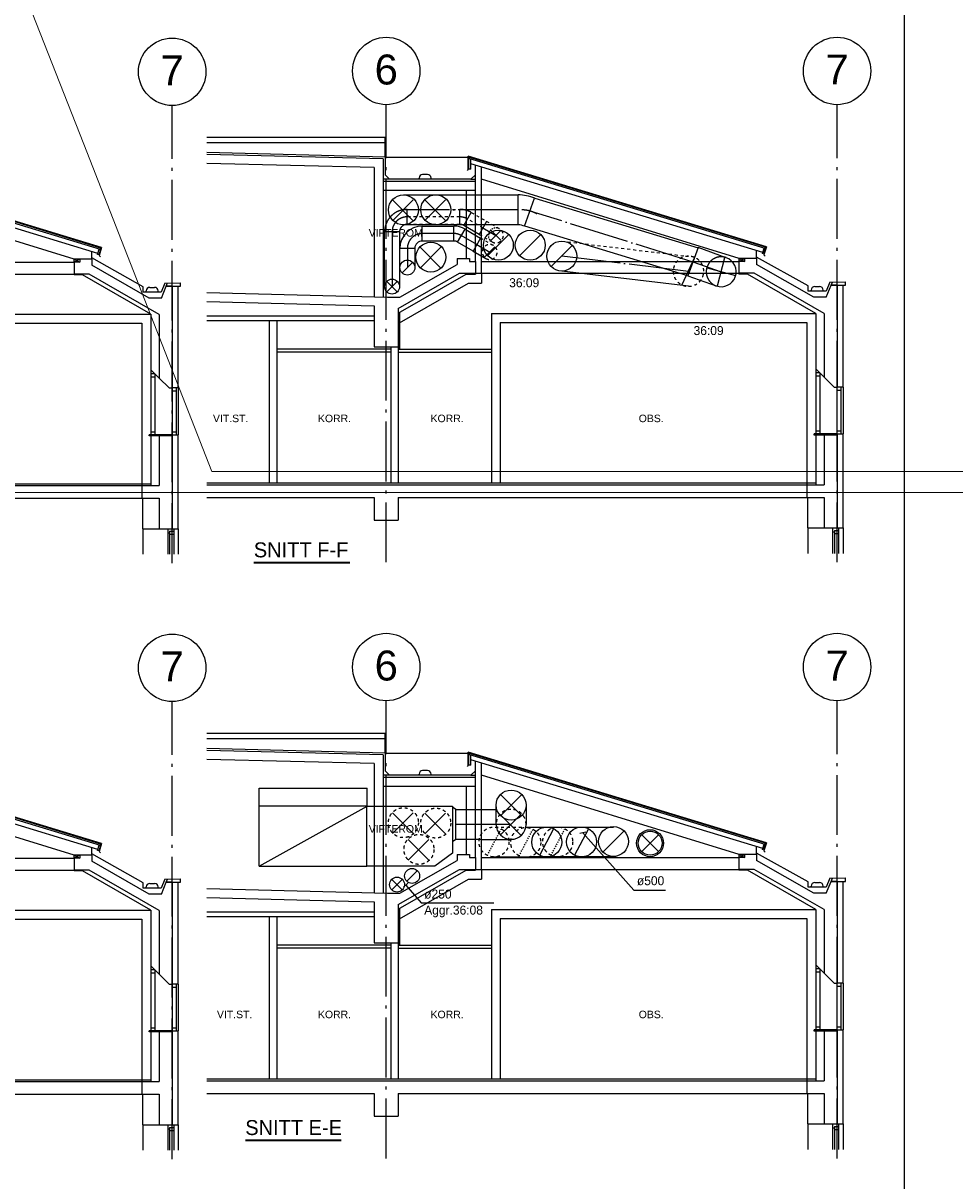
# Model space of a CAD drawing. Header units: millimetres. Extents: x 0 to 83727, y -867 to 61719.
# Tile 16 of 29: x 28391 to 43952, y 30645 to 49973. Entities that reach past the tile are written whole.
import ezdxf
from ezdxf.enums import TextEntityAlignment as Align

# ---------------------------------------------------------------- set-up
doc = ezdxf.new("R2010")
doc.units = ezdxf.units.MM
doc.header["$LTSCALE"] = 50
doc.header["$MEASUREMENT"] = 0
doc.header["$PDMODE"] = 1
for name, pattern in [('2V-CENT', [23, 20, -1.5, 0, -1.5]), ('CENTERLINE', [27, 20, -3, 1, -3]), ('DASHDOT', [1, 0.5, -0.25, 0, -0.25]), ('DASHED_1', [2, 1, -1]), ('V-GOMD', [0.8, 0.4, -0.4])]:
    doc.linetypes.add(name, pattern=pattern)
doc.layers.get('0').update_dxf_attribs({"linetype": 'CONTINUOUS'})
for name, color, linetype in [('20606A200D001$0$A12-HEL1', 1, 'CONTINUOUS'), ('A12-CEN1', 7, 'DASHDOT'), ('A12-HEL1', 7, 'CONTINUOUS'), ('A12-HEL2', 7, 'CONTINUOUS'), ('A12-HEL3', 7, 'CONTINUOUS'), ('A12-HEL4', 7, 'CONTINUOUS'), ('A23-HEL1', 7, 'CONTINUOUS'), ('A23-HEL3', 7, 'CONTINUOUS'), ('A24-HEL2', 7, 'CONTINUOUS'), ('A24-HEL3', 7, 'CONTINUOUS'), ('A26-HEL1', 7, 'CONTINUOUS'), ('A26-HEL2', 7, 'CONTINUOUS'), ('A26-HEL3', 7, 'CONTINUOUS'), ('A29-HEL2', 7, 'CONTINUOUS'), ('ATXT-HEL1', 7, 'CONTINUOUS'), ('ATXT-HEL2', 7, 'CONTINUOUS'), ('V003', 7, 'CONTINUOUS'), ('V060-', 3, 'CONTINUOUS'), ('V061-', 1, 'CONTINUOUS')]:
    doc.layers.add(name, color=color, linetype=linetype)
doc.styles.add('FISO', font='fiso')
doc.styles.add('ISO', font='ISO')
doc.styles.get("Standard").update_dxf_attribs({"font": 'arial.ttf'})

# ---------------------------------------------------------------- blocks, each defined once
blk = doc.blocks.new('TLCG90', base_point=(0, 5))
at = {"color": 1, "linetype": 'V-GOMD'}
for p, q in [((-0.346, 5.346), (0.346, 4.654)), ((-0.346, 4.654), (0.346, 5.346))]:
    blk.add_line(p, q, dxfattribs=at)
blk = doc.blocks.new('FLC90', base_point=(0, 5))
at = {"color": 1}
blk.add_line((-0.346, 4.654), (0.346, 5.346), dxfattribs=at)
blk = doc.blocks.new('C90', base_point=(16233, 22618))
at = {"color": 0, "linetype": 'ByBlock'}
blk.add_circle((16233, 22618), 0.5, dxfattribs=at)
blk = doc.blocks.new('TLC90', base_point=(0, 4))
at = {"color": 1}
for p, q in [((-0.346, 4.346), (0.346, 3.654)), ((-0.346, 3.654), (0.346, 4.346))]:
    blk.add_line(p, q, dxfattribs=at)
blk = doc.blocks.new('CBOJ30_P', base_point=(16231.268, 22619))
at = {"color": 0, "linetype": 'ByBlock'}
blk.add_arc((16231, 22620), 1, 270, 300, dxfattribs=at)
blk = doc.blocks.new('SN-BLBMC')
at = {"layer": 'A12-CEN1', "linetype": 'CENTERLINE'}
blk.add_line((16329, 652), (16329, 8293), dxfattribs=at)
at = {"layer": 'A12-HEL1'}
for p, q in [((10389, 5677), (14694, 5677)), ((10389, 5477), (14694, 5477)), ((15974, 3882), (15974, 2797)), ((16041, 3815), (15974, 3815)), ((15974, 3765), (16041, 3765)), ((16041, 3815), (16041, 2797)), ((16326, 3577), (16326, 2797)), ((16326, 3527), (16394, 3527)), ((16394, 3577), (16394, 2797)), ((16429, 3577), (16429, 2797)), ((15974, 2847), (16041, 2847)), ((16326, 2847), (16394, 2847)), ((15839, 1227), (15839, 802)), ((16254, 1227), (16254, 802)), ((16254, 1161), (16286, 1161)), ((16286, 1184), (16286, 802)), ((16286, 1184), (16354, 1184)), ((16354, 1227), (16354, 802)), ((16286, 1134), (16354, 1134))]:
    blk.add_line(p, q, dxfattribs=at)
blk.add_circle((16329, 8856), 563, dxfattribs=at)
at = {"layer": 'A12-HEL2'}
for p, q in [((15946, 2777), (15946, 2797)), ((16329, 2797), (15946, 2797)), ((16329, 2777), (15946, 2777)), ((1734, 1977), (15974, 1977))]:
    blk.add_line(p, q, dxfattribs=at)
at = {"layer": 'A12-HEL3'}
for p, q in [((14832, 5464), (14689, 5464)), ((15974, 4809), (14832, 5464)), ((15974, 4809), (15974, 3882)), ((16114, 3742), (15974, 3882)), ((15974, 2777), (15974, 1947)), ((15839, 1227), (15839, 1737))]:
    blk.add_line(p, q, dxfattribs=at)
at = {"layer": 'A12-HEL4'}
for p, q in [((14689, 5677), (14689, 5464)), ((14784, 5677), (14689, 5677)), ((14784, 5727), (14784, 5677)), ((14984, 5727), (14784, 5727)), ((14984, 5727), (14984, 5627)), ((15942, 5077), (14984, 5627)), ((14944, 5477), (14689, 5477)), ((16114, 4806), (14944, 5477)), ((16149, 5077), (16229, 5277)), ((16329, 5277), (16229, 5277)), ((16229, 5277), (16329, 5277)), ((16329, 5277), (16329, 3577)), ((16149, 5077), (15942, 5077)), ((16114, 4806), (16114, 3742)), ((16279, 3577), (16114, 3742)), ((16279, 3577), (16329, 3577)), ((16114, 2777), (16114, 1947)), ((16329, 2797), (16329, 1227)), ((1659, 1947), (16114, 1947)), ((8999, 1737), (16114, 1737)), ((16114, 1737), (16114, 1227)), ((15839, 1227), (16329, 1227))]:
    blk.add_line(p, q, dxfattribs=at)
at = {"layer": 'A23-HEL1'}
blk.add_line((16429, 1227), (16429, 802), dxfattribs=at)
at = {"layer": 'A23-HEL3'}
for p, q in [((16429, 3577), (16429, 5277)), ((16429, 3577), (16329, 3577)), ((16329, 2797), (16429, 2797)), ((16429, 1227), (16429, 2797)), ((16329, 1227), (16429, 1227))]:
    blk.add_line(p, q, dxfattribs=at)
at = {"layer": 'A24-HEL2'}
for p, q in [((10555, 4809), (15974, 4809)), ((10705, 4659), (15823, 4659)), ((15823, 4659), (15823, 1747))]:
    blk.add_line(p, q, dxfattribs=at)
at = {"layer": 'A26-HEL1'}
for p, q in [((15149, 5921), (10170, 7432)), ((15149, 5921), (15108, 5787)), ((14789, 5727), (14694, 5677)), ((14694, 5727), (14789, 5677)), ((15108, 5787), (15129, 5766))]:
    blk.add_line(p, q, dxfattribs=at)
at = {"layer": 'A26-HEL2'}
for p, q in [((15136, 5914), (10180, 7418)), ((15129, 5890), (10180, 7392)), ((15084, 5806), (15089, 5824)), ((15102, 5801), (15084, 5806)), ((15129, 5890), (15102, 5801)), ((15129, 5890), (15136, 5914)), ((14694, 5677), (14694, 5727)), ((14789, 5727), (14694, 5727)), ((15956, 5257), (16036, 5257)), ((15896, 5177), (15896, 5197)), ((16096, 5177), (16096, 5197))]:
    blk.add_line(p, q, dxfattribs=at)
for centre, start, end in [((15956, 5197), 90, 180), ((16036, 5197), 0, 90)]:
    blk.add_arc(centre, 60, start, end, dxfattribs=at)
at = {"layer": 'A26-HEL3'}
for p, q in [((15089, 5824), (10210, 7305)), ((14694, 5727), (10389, 7048)), ((14984, 5727), (14984, 5855)), ((15089, 5824), (15110, 5896)), ((15846, 5268), (14984, 5748)), ((15846, 5177), (15846, 5268)), ((16206, 5329), (16146, 5177)), ((16206, 5329), (16469, 5335)), ((16229, 5277), (16250, 5330)), ((16329, 5277), (16469, 5277)), ((16469, 5277), (16469, 5335)), ((16146, 5177), (15846, 5177))]:
    blk.add_line(p, q, dxfattribs=at)
at = {"layer": 'ATXT-HEL2'}
blk.add_text('7', height=500, dxfattribs=at).set_placement((16329, 8630), align=Align.CENTER)
blk = doc.blocks.new('FLCG90', base_point=(0, 3))
at = {"color": 1, "linetype": 'V-GOMD'}
blk.add_line((-0.346, 2.654), (0.346, 3.346), dxfattribs=at)
blk = doc.blocks.new('CBOJ90_NB', base_point=(86107.402, 31352.24))
at = {"color": 0, "linetype": 'ByBlock'}
blk.add_line((86106.402, 31352.24), (86107.402, 31352.24), dxfattribs=at)
blk = doc.blocks.new('CG90', base_point=(16232.85, 22618.014))
at = {"color": 0, "linetype": 'ByBlock'}
blk.add_arc((16232.85, 22618.014), 0.5, 90, 270, dxfattribs=at)
at = {"color": 0, "linetype": 'V-GOMD'}
blk.add_arc((16232.85, 22618.014), 0.5, 270, 450, dxfattribs=at)
blk = doc.blocks.new('KBOJ90_NB', base_point=(86107.402, 31352.24))
at = {"color": 0, "linetype": 'ByBlock'}
for p, q in [((86107.402, 31352.74), (86106.402, 31352.74)), ((86106.402, 31352.74), (86106.402, 31351.74)), ((86106.402, 31351.74), (86107.402, 31351.74))]:
    blk.add_line(p, q, dxfattribs=at)
at = {"color": 0, "linetype": 'ByBlock', "rotation": 179.9999299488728}
blk.add_blockref('CG90', (86107.402, 31352.24), dxfattribs=at)
blk = doc.blocks.new('3BOJ90_NB', base_point=(86107.402, 31352.24))
blk.add_point((86106.402, 31352.24))
at = {"color": 0, "linetype": 'ByBlock'}
blk.add_blockref('KBOJ90_NB', (86107.402, 31352.24), dxfattribs=at)
at = {"color": 1, "linetype": '2V-CENT'}
blk.add_blockref('CBOJ90_NB', (86107.402, 31352.24), dxfattribs=at)
at = {"style": 'ISO', "flags": 3}
blk.add_attdef('0', (86107.402, 31352.24), '', height=1, dxfattribs=at)
blk = doc.blocks.new('CBOJ90_PB', base_point=(86107, 31352))
at = {"color": 0, "linetype": 'ByBlock'}
blk.add_arc((86106, 31353), 1, 270, 360, dxfattribs=at)
blk = doc.blocks.new('KBOJ90_PB', base_point=(86107, 31352))
at = {"color": 0, "linetype": 'ByBlock'}
for p, q in [((86106.5, 31353), (86107.5, 31353)), ((86106, 31352.5), (86106, 31351.5))]:
    blk.add_line(p, q, dxfattribs=at)
for radius in [1.5, 0.5]:
    blk.add_arc((86106, 31353), radius, 270, 360, dxfattribs=at)
blk = doc.blocks.new('3BOJ90_PB', base_point=(86107, 31352))
for p in [(86107, 31353), (86106, 31352)]:
    blk.add_point(p)
at = {"color": 1, "linetype": '2V-CENT'}
blk.add_blockref('CBOJ90_PB', (86107, 31352), dxfattribs=at)
at = {"color": 0, "linetype": 'ByBlock'}
blk.add_blockref('KBOJ90_PB', (86107, 31352), dxfattribs=at)
at = {"style": 'ISO', "flags": 3}
blk.add_attdef('0', (86107, 31352), '', height=1, dxfattribs=at)
blk = doc.blocks.new('KBOJ30_P', base_point=(16231.268, 22619))
at = {"color": 0, "linetype": 'ByBlock'}
for p, q in [((16231, 22619.5), (16231, 22618.5)), ((16231.25, 22619.567), (16231.75, 22618.701))]:
    blk.add_line(p, q, dxfattribs=at)
for radius in [0.5, 1.5]:
    blk.add_arc((16231, 22620), radius, 270, 300, dxfattribs=at)
blk = doc.blocks.new('3BOJ30_P', base_point=(16231.268, 22619))
for p in [(16231, 22619), (16231.5, 22619.134)]:
    blk.add_point(p)
at = {"color": 0, "linetype": 'ByBlock'}
blk.add_blockref('KBOJ30_P', (16231.268, 22619), dxfattribs=at)
at = {"color": 1, "linetype": '2V-CENT'}
blk.add_blockref('CBOJ30_P', (16231.268, 22619), dxfattribs=at)
at = {"style": 'ISO', "flags": 3}
blk.add_attdef('0', (16231.268, 22619), '', height=1, dxfattribs=at)
blk = doc.blocks.new('20606A200D001')
at = {"layer": '20606A200D001$0$A12-HEL1', "color": 7, "linetype": 'Continuous', "lineweight": 0}
for points in [[(42346, 50554), (43339, 48020)], [(43339, 48020), (45480, 42554)], [(64100, 42554), (45480, 42554)], [(60417, 42204), (29055, 42204)]]:
    blk.add_lwpolyline(points, dxfattribs=at)

msp = doc.modelspace()

# ---------------------------------------------------------------- linework, layer by layer
at = {"layer": 'A12-CEN1', "linetype": 'CENTERLINE'}
for p, q in [((34454.78, 40971.5), (34454.78, 48612.18)), ((41984.78, 40971.5), (41984.78, 48612.18)), ((34454.78, 31020.58), (34454.78, 38661.26)), ((41984.78, 31020.58), (41984.78, 38661.26))]:
    msp.add_line(p, q, dxfattribs=at)
at = {"layer": 'A12-HEL1'}
for p, q in [((36044.78, 45996.46), (40349.79, 45996.46)), ((36044.78, 45796.46), (40349.79, 45796.46)), ((41629.78, 44201.46), (41629.78, 43116.46)), ((41697.28, 44133.96), (41629.78, 44133.96)), ((41629.78, 44083.96), (41697.28, 44083.96)), ((41697.28, 44133.96), (41697.28, 43116.46)), ((41982.27, 43896.46), (41982.27, 43116.46)), ((42049.78, 43896.46), (42049.78, 43116.46)), ((42084.78, 43896.46), (42084.78, 43116.46)), ((41982.27, 43846.46), (42049.78, 43846.46)), ((41629.78, 43166.46), (41697.28, 43166.46)), ((41982.27, 43166.46), (42049.78, 43166.46)), ((41494.78, 41546.46), (41494.78, 41121.31)), ((41909.77, 41546.46), (41909.77, 41121.31)), ((41909.77, 41480.46), (41942.27, 41480.46)), ((41942.27, 41503.46), (41942.27, 41121.31)), ((41942.27, 41503.46), (42009.78, 41503.46)), ((41942.27, 41453.46), (42009.78, 41453.46)), ((42009.78, 41546.46), (42009.78, 41121.31)), ((36044.78, 36045.54), (40349.79, 36045.54)), ((36044.78, 35845.54), (40349.79, 35845.54)), ((41629.78, 34250.54), (41629.78, 33165.54)), ((41697.28, 34183.04), (41629.78, 34183.04)), ((41629.78, 34133.04), (41697.28, 34133.04)), ((41697.28, 34183.04), (41697.28, 33165.54)), ((41982.27, 33945.54), (41982.27, 33165.54)), ((41982.27, 33895.54), (42049.78, 33895.54)), ((42049.78, 33945.54), (42049.78, 33165.54)), ((42084.78, 33945.54), (42084.78, 33165.54)), ((41629.78, 33215.54), (41697.28, 33215.54)), ((41982.27, 33215.54), (42049.78, 33215.54)), ((41494.78, 31595.54), (41494.78, 31170.39)), ((41909.77, 31595.54), (41909.77, 31170.39)), ((41909.77, 31529.54), (41942.27, 31529.54)), ((41942.27, 31552.54), (41942.27, 31170.39)), ((41942.27, 31552.54), (42009.78, 31552.54)), ((42009.78, 31595.54), (42009.78, 31170.39)), ((41942.27, 31502.54), (42009.78, 31502.54))]:
    msp.add_line(p, q, dxfattribs=at)
for centre in [(34454.78, 49174.7), (41984.78, 49174.7), (34454.78, 39223.78), (41984.78, 39223.78)]:
    msp.add_circle(centre, 562.52, dxfattribs=at)
at = {"layer": 'A12-HEL2'}
for p, q in [((41602.09, 43096.46), (41602.09, 43116.46)), ((41984.78, 43116.46), (41602.09, 43116.46)), ((41984.78, 43096.46), (41602.09, 43096.46)), ((31460.75, 42296.46), (41629.78, 42296.46)), ((41602.09, 33145.54), (41602.09, 33165.54)), ((41984.78, 33165.54), (41602.09, 33165.54)), ((41984.78, 33145.54), (41602.09, 33145.54)), ((31460.75, 32345.54), (41629.78, 32345.54))]:
    msp.add_line(p, q, dxfattribs=at)
at = {"layer": 'A12-HEL3'}
for p, q in [((34654.78, 45131.19), (35791.73, 45783.47)), ((35791.73, 45783.47), (35944.78, 45783.47)), ((40487.8, 45783.47), (40344.78, 45783.47)), ((41629.78, 45128.3), (40487.8, 45783.47)), ((31460.75, 45085.03), (34254.78, 45085.03)), ((41629.78, 45128.3), (41629.78, 44201.46)), ((31460.75, 45008.03), (34254.78, 45008.03)), ((41769.78, 44061.46), (41629.78, 44201.46)), ((41629.78, 43096.46), (41629.78, 42266.46)), ((41494.78, 41546.46), (41494.78, 42056.46)), ((34654.78, 35180.27), (35791.73, 35832.55)), ((35791.73, 35832.55), (35944.78, 35832.55)), ((40487.8, 35832.55), (40344.78, 35832.55)), ((41629.78, 35177.38), (40487.8, 35832.55)), ((41629.78, 35177.38), (41629.78, 34250.54)), ((31460.75, 35134.11), (34254.78, 35134.11)), ((31460.75, 35057.11), (34254.78, 35057.11)), ((41769.78, 34110.54), (41629.78, 34250.54)), ((41629.78, 33145.54), (41629.78, 32315.54)), ((41494.78, 31595.54), (41494.78, 32105.54))]:
    msp.add_line(p, q, dxfattribs=at)
at = {"layer": 'A12-HEL4'}
for p, q in [((35639.76, 46046.46), (35639.76, 45946.46)), ((35639.76, 46046.46), (35844.78, 46046.46)), ((35844.78, 46046.46), (35844.78, 45996.46)), ((40439.76, 46046.46), (40439.76, 45996.46)), ((40639.76, 46046.46), (40439.76, 46046.46)), ((40639.76, 46046.46), (40639.76, 45946.46)), ((34681.1, 45396.46), (35639.76, 45946.46)), ((35844.78, 45996.46), (35944.78, 45996.46)), ((35944.78, 45996.46), (35944.78, 45783.47)), ((40344.78, 45996.46), (40344.78, 45783.47)), ((40439.76, 45996.46), (40344.78, 45996.46)), ((41598.43, 45396.46), (40639.76, 45946.46)), ((34654.78, 45208.43), (35679.74, 45796.46)), ((35679.74, 45796.46), (35944.78, 45796.46)), ((40599.79, 45796.46), (40344.78, 45796.46)), ((41769.78, 45125.23), (40599.79, 45796.46)), ((31460.75, 45478.2), (34474.75, 45396.46)), ((41804.78, 45396.46), (41884.78, 45596.46)), ((41984.78, 45596.46), (41884.78, 45596.46)), ((41884.78, 45596.46), (41984.78, 45596.46)), ((41984.78, 45596.46), (41984.78, 43896.46)), ((31460.75, 45328.15), (34254.78, 45252.38)), ((34254.78, 45252.38), (34254.78, 44571.46)), ((34474.75, 45396.46), (34681.1, 45396.46)), ((41804.78, 45396.46), (41598.43, 45396.46)), ((34654.78, 45208.43), (34654.78, 44571.46)), ((41769.78, 45125.23), (41769.78, 44061.46)), ((34254.78, 44571.46), (34654.78, 44571.46)), ((41934.78, 43896.46), (41769.78, 44061.46)), ((41934.78, 43896.46), (41984.78, 43896.46)), ((41984.78, 43116.46), (41984.78, 41546.46)), ((41769.78, 43096.46), (41769.78, 42266.46)), ((31460.75, 42266.46), (41769.78, 42266.46)), ((31460.75, 42056.46), (34254.78, 42056.46)), ((34254.78, 42056.46), (34254.78, 41676.46)), ((34654.78, 42056.46), (41769.78, 42056.46)), ((34654.78, 42056.46), (34654.78, 41676.46)), ((41769.78, 42056.46), (41769.78, 41546.46)), ((34254.78, 41676.46), (34654.78, 41676.46)), ((41494.78, 41546.46), (41984.78, 41546.46)), ((34681.1, 35445.54), (35639.76, 35995.54)), ((35639.76, 36095.54), (35639.76, 35995.54)), ((35639.76, 36095.54), (35844.78, 36095.54)), ((35844.78, 36095.54), (35844.78, 36045.54)), ((35844.78, 36045.54), (35944.78, 36045.54)), ((35944.78, 36045.54), (35944.78, 35832.55)), ((40344.78, 36045.54), (40344.78, 35832.55)), ((40439.76, 36045.54), (40344.78, 36045.54)), ((40439.76, 36095.54), (40439.76, 36045.54)), ((40639.76, 36095.54), (40439.76, 36095.54)), ((40639.76, 36095.54), (40639.76, 35995.54)), ((41598.43, 35445.54), (40639.76, 35995.54)), ((34654.78, 35257.51), (35679.74, 35845.54)), ((35679.74, 35845.54), (35944.78, 35845.54)), ((40599.79, 35845.54), (40344.78, 35845.54)), ((41769.78, 35174.31), (40599.79, 35845.54)), ((41804.78, 35445.54), (41884.78, 35645.54)), ((41984.78, 35645.54), (41884.78, 35645.54)), ((41884.78, 35645.54), (41984.78, 35645.54)), ((41984.78, 35645.54), (41984.78, 33945.54)), ((31460.75, 35527.28), (34474.75, 35445.54)), ((31460.75, 35377.23), (34254.78, 35301.46)), ((34474.75, 35445.54), (34681.1, 35445.54)), ((41804.78, 35445.54), (41598.43, 35445.54)), ((34254.78, 35301.46), (34254.78, 34620.54)), ((34654.78, 35257.51), (34654.78, 34620.54)), ((41769.78, 35174.31), (41769.78, 34110.54)), ((34254.78, 34620.54), (34654.78, 34620.54)), ((41934.78, 33945.54), (41769.78, 34110.54)), ((41934.78, 33945.54), (41984.78, 33945.54)), ((41769.78, 33145.54), (41769.78, 32315.54)), ((41984.78, 33165.54), (41984.78, 31595.54)), ((31460.75, 32315.54), (41769.78, 32315.54)), ((31460.75, 32105.54), (34254.78, 32105.54)), ((34254.78, 32105.54), (34254.78, 31725.54)), ((34654.78, 32105.54), (41769.78, 32105.54)), ((34654.78, 32105.54), (34654.78, 31725.54)), ((41769.78, 32105.54), (41769.78, 31595.54)), ((34254.78, 31725.54), (34654.78, 31725.54)), ((41494.78, 31595.54), (41984.78, 31595.54))]:
    msp.add_line(p, q, dxfattribs=at)
at = {"layer": 'A23-HEL1'}
for p, q in [((42084.78, 41546.46), (42084.78, 41121.31)), ((42084.78, 31595.54), (42084.78, 31170.39))]:
    msp.add_line(p, q, dxfattribs=at)
at = {"layer": 'A23-HEL3'}
for p, q in [((42084.78, 43896.46), (42084.78, 45596.46)), ((42084.78, 43896.46), (41984.78, 43896.46)), ((41984.78, 43116.46), (42084.78, 43116.46)), ((42084.78, 41546.46), (42084.78, 43116.46)), ((41984.81, 41546.46), (42084.78, 41546.46)), ((42084.78, 33945.54), (42084.78, 35645.54)), ((42084.78, 33945.54), (41984.78, 33945.54)), ((41984.78, 33165.54), (42084.78, 33165.54)), ((42084.78, 31595.54), (42084.78, 33165.54)), ((41984.81, 31595.54), (42084.78, 31595.54))]:
    msp.add_line(p, q, dxfattribs=at)
at = {"layer": 'A24-HEL2'}
for p, q in [((34674.78, 44969.73), (35831.7, 45633.47)), ((35831.7, 45633.47), (36044.78, 45633.47)), ((36044.78, 45796.46), (36044.78, 45633.47)), ((34674.78, 45142.66), (34674.78, 44528.03)), ((36210.55, 45128.3), (36210.55, 42296.46)), ((36210.55, 45128.3), (41629.78, 45128.3)), ((32500.49, 45008.03), (32500.49, 42296.46)), ((32625.49, 45008.03), (32625.49, 42296.46)), ((36360.55, 44978.3), (36360.55, 42296.46)), ((36360.55, 44978.3), (41478.78, 44978.3)), ((41478.78, 44978.3), (41478.78, 42066.24)), ((36044.78, 35845.54), (36044.78, 35682.55)), ((34674.78, 35018.81), (35831.7, 35682.55)), ((35831.7, 35682.55), (36044.78, 35682.55)), ((34674.78, 35191.74), (34674.78, 34577.11)), ((36210.55, 35177.38), (36210.55, 32345.54)), ((36210.55, 35177.38), (41629.78, 35177.38)), ((32500.49, 35057.11), (32500.49, 32345.54)), ((32625.49, 35057.11), (32625.49, 32345.54)), ((36360.55, 35027.38), (36360.55, 32345.54)), ((36360.55, 35027.38), (41478.78, 35027.38)), ((41478.78, 35027.38), (41478.78, 32115.32))]:
    msp.add_line(p, q, dxfattribs=at)
at = {"layer": 'A24-HEL3'}
for p, q in [((35944.78, 45996.46), (35944.78, 47600.28)), ((36044.78, 45796.46), (36044.78, 47569.92)), ((35794.78, 46046.46), (35794.78, 47187.12)), ((35944.78, 45796.46), (36044.78, 45796.46)), ((34529.78, 44571.46), (34529.78, 42296.46)), ((34654.78, 44571.46), (34654.78, 42296.46)), ((35944.78, 36045.54), (35944.78, 37649.36)), ((36044.78, 35845.54), (36044.78, 37619)), ((35794.78, 36095.54), (35794.78, 37236.2)), ((35944.78, 35845.54), (36044.78, 35845.54)), ((34529.78, 34620.54), (34529.78, 32345.54)), ((34654.78, 34620.54), (34654.78, 32345.54))]:
    msp.add_line(p, q, dxfattribs=at)
at = {"layer": 'A26-HEL1'}
for p, q in [((31460.75, 48070.5), (34434.78, 48070.5)), ((31460.75, 47982.18), (34434.78, 47982.18)), ((34434.78, 47737.12), (34434.78, 48070.5)), ((40804.82, 46239.88), (35826.02, 47750.61)), ((35826.02, 47534.24), (35826.02, 47750.61)), ((34434.78, 47737.12), (35836.02, 47737.12)), ((34507.95, 47367.12), (34404.78, 47367.12)), ((35826.02, 47534.24), (35804.81, 47513.02)), ((35869.07, 47367.12), (35944.78, 47367.12)), ((40804.82, 46239.88), (40764.12, 46105.85)), ((40444.78, 46046.46), (40349.79, 45996.46)), ((40349.79, 46046.46), (40444.78, 45996.46)), ((40764.12, 46105.85), (40785.33, 46084.64)), ((31460.75, 38119.58), (34434.78, 38119.58)), ((34434.78, 37786.2), (34434.78, 38119.58)), ((31460.75, 38031.26), (34434.78, 38031.26)), ((34434.78, 37786.2), (35836.02, 37786.2)), ((40804.82, 36288.96), (35826.02, 37799.69)), ((35826.02, 37583.31), (35826.02, 37799.69)), ((35826.02, 37583.31), (35804.81, 37562.1)), ((34507.95, 37416.2), (34404.78, 37416.2)), ((35869.07, 37416.2), (35944.78, 37416.2)), ((40804.82, 36288.96), (40764.12, 36154.93)), ((40764.12, 36154.93), (40785.33, 36133.71)), ((40444.78, 36095.54), (40349.79, 36045.54)), ((40349.79, 36095.54), (40444.78, 36045.54))]:
    msp.add_line(p, q, dxfattribs=at)
at = {"layer": 'A26-HEL2'}
for p, q in [((34404.78, 47707.87), (31460.75, 47781.47)), ((34404.78, 47707.87), (34404.78, 45403.36)), ((40791.97, 46233.33), (35836.02, 47737.12)), ((35836.02, 47711.33), (35836.02, 47737.12)), ((40785.08, 46209.29), (35836.02, 47711.33)), ((35836.02, 47534.24), (35836.02, 47711.33)), ((35866.02, 47534.24), (35866.02, 47702.22)), ((35003.24, 47367.12), (35003.24, 47387.12)), ((35143.24, 47447.12), (35063.24, 47447.12)), ((35203.24, 47367.12), (35203.24, 47387.12)), ((35866.02, 47534.24), (35836.02, 47534.24)), ((40785.08, 46209.29), (40758.06, 46120.31)), ((40785.08, 46209.29), (40791.97, 46233.33)), ((40349.79, 45996.46), (40349.79, 46046.46)), ((40444.78, 46046.46), (40349.79, 46046.46)), ((40739.85, 46125.53), (40744.78, 46142.7)), ((40758.06, 46120.31), (40739.85, 46125.53)), ((41551.7, 45496.46), (41551.7, 45516.46)), ((41611.7, 45576.46), (41691.7, 45576.46)), ((41751.7, 45496.46), (41751.7, 45516.46)), ((34404.78, 37756.95), (31460.75, 37830.55)), ((34404.78, 37756.95), (34404.78, 35452.44)), ((40791.97, 36282.41), (35836.02, 37786.2)), ((35836.02, 37760.41), (35836.02, 37786.2)), ((40785.08, 36258.37), (35836.02, 37760.41)), ((35836.02, 37583.31), (35836.02, 37760.41)), ((35866.02, 37583.31), (35866.02, 37751.3)), ((35866.02, 37583.31), (35836.02, 37583.31)), ((35003.24, 37416.2), (35003.24, 37436.2)), ((35143.24, 37496.2), (35063.24, 37496.2)), ((35203.24, 37416.2), (35203.24, 37436.2)), ((40739.85, 36174.61), (40744.78, 36191.78)), ((40758.06, 36169.39), (40739.85, 36174.61)), ((40785.08, 36258.37), (40758.06, 36169.39)), ((40785.08, 36258.37), (40791.97, 36282.41)), ((40349.79, 36045.54), (40349.79, 36095.54)), ((40444.78, 36095.54), (40349.79, 36095.54)), ((41551.7, 35545.54), (41551.7, 35565.54)), ((41611.7, 35625.54), (41691.7, 35625.54)), ((41751.7, 35545.54), (41751.7, 35565.54))]:
    msp.add_line(p, q, dxfattribs=at)
for centre, start, end in [((35063.24, 47387.12), 90, 180), ((35143.24, 47387.12), 0, 90), ((41611.7, 45516.46), 90, 180), ((41691.7, 45516.46), 0, 90), ((35063.24, 37436.2), 90, 180), ((35143.24, 37436.2), 0, 90), ((41611.7, 35565.54), 90, 180), ((41691.7, 35565.54), 0, 90)]:
    msp.add_arc(centre, 60, start, end, dxfattribs=at)
at = {"layer": 'A26-HEL3'}
for p, q in [((34434.78, 47737.12), (31460.75, 47811.48)), ((34254.78, 47561.57), (31460.75, 47631.42)), ((34254.78, 47561.57), (34254.78, 45403.36)), ((34434.78, 47737.12), (34434.78, 47440.3)), ((40744.78, 46142.7), (35866.02, 47624.2)), ((34507.95, 47367.12), (34434.78, 47440.3)), ((35869.07, 47367.12), (34507.95, 47367.12)), ((35869.07, 47367.12), (35944.78, 47442.83)), ((40349.79, 46046.46), (36044.78, 47366.93)), ((34404.78, 47337.12), (35944.78, 47337.12)), ((34404.78, 47187.12), (35944.78, 47187.12)), ((40744.78, 46142.7), (40765.57, 46215.21)), ((40639.76, 46046.46), (40639.76, 46174.59)), ((41501.7, 45587.6), (40639.76, 46067.1)), ((41862.27, 45647.9), (41801.7, 45496.46)), ((41862.27, 45647.9), (42124.78, 45654.46)), ((41884.78, 45596.46), (41905.79, 45648.99)), ((42124.78, 45596.46), (42124.78, 45654.46)), ((41501.7, 45496.46), (41501.7, 45587.6)), ((41801.7, 45496.46), (41501.7, 45496.46)), ((41984.78, 45596.46), (42124.78, 45596.46)), ((34434.78, 37786.2), (31460.75, 37860.56)), ((34434.78, 37786.2), (34434.78, 37489.38)), ((34254.78, 37610.65), (31460.75, 37680.5)), ((34254.78, 37610.65), (34254.78, 35452.44)), ((40744.78, 36191.78), (35866.02, 37673.28)), ((34404.78, 37386.2), (35944.78, 37386.2)), ((34507.95, 37416.2), (34434.78, 37489.38)), ((35869.07, 37416.2), (34507.95, 37416.2)), ((35869.07, 37416.2), (35944.78, 37491.91)), ((40349.79, 36095.54), (36044.78, 37416.01)), ((34404.78, 37236.2), (35944.78, 37236.2)), ((40639.76, 36095.54), (40639.76, 36223.67)), ((40744.78, 36191.78), (40765.57, 36264.29)), ((41501.7, 35636.68), (40639.76, 36116.18)), ((41501.7, 35545.54), (41501.7, 35636.68)), ((41862.27, 35696.98), (41801.7, 35545.54)), ((41862.27, 35696.98), (42124.78, 35703.54)), ((41884.78, 35645.54), (41905.79, 35698.07)), ((41984.78, 35645.54), (42124.78, 35645.54)), ((42124.78, 35645.54), (42124.78, 35703.54)), ((41801.7, 35545.54), (41501.7, 35545.54))]:
    msp.add_line(p, q, dxfattribs=at)
at = {"layer": 'A29-HEL2'}
for p, q in [((34529.78, 44528.03), (32625.49, 44528.03)), ((34529.78, 44478.03), (32625.49, 44478.03)), ((34654.78, 44528.03), (36210.55, 44528.03)), ((34654.78, 44478.03), (36210.55, 44478.03)), ((34529.78, 34577.11), (32625.49, 34577.11)), ((34529.78, 34527.11), (32625.49, 34527.11)), ((34654.78, 34577.11), (36210.55, 34577.11)), ((34654.78, 34527.11), (36210.55, 34527.11))]:
    msp.add_line(p, q, dxfattribs=at)
at = {"layer": 'V003', "color": 7, "const_width": 35}
for points in [[(32243.59, 40965.67), (33850.04, 40965.67)], [(32100.72, 31320.83), (33707.17, 31320.83)]]:
    msp.add_lwpolyline(points, dxfattribs=at)
at = {"layer": 'V060-'}
for p, q in [((43105, 61719.44), (43105, -866.62)), ((36132.36, 46662.84), (36007.36, 46446.34)), ((36029.6, 46385.25), (35904.6, 46168.75)), ((35904.6, 46168.75), (36121.1, 46043.75)), ((32334.24, 37198.39), (34134.24, 37198.39)), ((32334.24, 36898.39), (32334.24, 37198.39)), ((34134.24, 36898.39), (34134.24, 37198.39)), ((36290.46, 36596.99), (36290.46, 36919.2)), ((36790.46, 36919.2), (36790.46, 36596.99)), ((32334.24, 35898.39), (32334.24, 36898.39)), ((34134.24, 36898.39), (32334.24, 36898.39)), ((34133.68, 35897.89), (34133.68, 36898.39)), ((34134.24, 36898.39), (35563.1, 36898.39)), ((35563.1, 36898.39), (35563.1, 36118.31)), ((35615.18, 36842.84), (35563.1, 36884.68)), ((35615.18, 36342.84), (35615.18, 36842.84)), ((36040.46, 36844.8), (36290.46, 36844.8)), ((36040.46, 36844.8), (36040.46, 36342.84)), ((36797.02, 36552.22), (38250.11, 36552.2)), ((35615.18, 36342.84), (35563.1, 36304.89)), ((36040.46, 36342.84), (36542.13, 36342.84)), ((35563.1, 36118.31), (35264.23, 35897.89)), ((36207.88, 36056.95), (36867.9, 36057.28)), ((36867.22, 36058.03), (38291.03, 36059.53)), ((32334.24, 35898.39), (34133.68, 35897.89)), ((35264.23, 35897.89), (34133.68, 35897.89))]:
    msp.add_line(p, q, dxfattribs=at)
at = {"layer": 'V060-', "linetype": 'Continuous'}
for p, q in [((34741.99, 47105.78), (36658.88, 47105.78)), ((36934.08, 47052.97), (39665.27, 46221.51)), ((36658.88, 46605.78), (34741.99, 46605.78)), ((35057.47, 46586), (35583.1, 46586)), ((36008.16, 46446.84), (35748.36, 46596.84)), ((39494.52, 45754.31), (36767.79, 46581.57)), ((34427.86, 45574.39), (34427.86, 46488.59)), ((34683.05, 45892.75), (34683.05, 46488.59)), ((35770.6, 46535.76), (36030.4, 46385.76)), ((34933.05, 46211.57), (34933.05, 45892.75)), ((35583.1, 46336), (35057.47, 46336)), ((35905.4, 46169.25), (35645.6, 46319.25)), ((34677.86, 45893.21), (34677.86, 45574.39)), ((39502.49, 45579.55), (37387.18, 45834.55)), ((35615.18, 36842.84), (36040.46, 36842.84)), ((36040.46, 36342.84), (35615.18, 36342.84))]:
    msp.add_line(p, q, dxfattribs=at)
at = {"layer": 'V060-', "color": 3, "linetype": 'ByBlock'}
for p, q in [((36658.88, 46605.28), (36658.88, 47105.78)), ((36765.38, 46581.53), (36933.72, 47049.76))]:
    msp.add_line(p, q, dxfattribs=at)
at = {"layer": 'V060-', "color": 1, "linetype": '2V-CENT'}
for p, q in [((36658.88, 46855.78), (34741.99, 46855.78)), ((39583.97, 45984.48), (36873.58, 46831.16)), ((34552.86, 46488.59), (34552.86, 45574.39)), ((35583.1, 46461), (35057.47, 46461)), ((35967.9, 46277.51), (35708.1, 46427.51)), ((34808.05, 46211.57), (34808.05, 45892.75)), ((39502.95, 45829.55), (37387.64, 46084.55)), ((36040.46, 36592.84), (35615.18, 36592.84))]:
    msp.add_line(p, q, dxfattribs=at)
at = {"layer": 'V060-', "color": 1, "linetype": 'DASHED_1'}
for p, q in [((34802.47, 46863.59), (35160.23, 46863.59)), ((35160.23, 46863.59), (35685.86, 46863.59)), ((35873.36, 46813.35), (36133.16, 46663.35)), ((35160.23, 46738.59), (34802.47, 46738.59)), ((35160.23, 46613.59), (34802.47, 46613.59)), ((35685.86, 46738.59), (35160.23, 46738.59)), ((35685.86, 46613.59), (35160.23, 46613.59)), ((36070.66, 46555.1), (35810.86, 46705.1)), ((36348.86, 46537.84), (36132.36, 46662.84)), ((36007.36, 46446.34), (36223.86, 46321.34)), ((36246.1, 46260.25), (36029.6, 46385.25)), ((37388.11, 46334.55), (39503.41, 46080.81))]:
    msp.add_line(p, q, dxfattribs=at)
at = {"layer": 'V060-', "color": 1}
for p, q in [((32334.24, 35898.39), (34134.24, 36898.39)), ((36540.46, 36596.99), (36040.46, 36596.99))]:
    msp.add_line(p, q, dxfattribs=at)
at = {"layer": 'V060-', "linetype": 'DASHED_1'}
msp.add_line((36271.8, 36552.23), (36755.34, 36552.22), dxfattribs=at)
at = {"layer": 'V060-', "color": 1, "linetype": 'V-GOMD'}
for p, q in [((36143.59, 36078.43), (36370.62, 36512.14)), ((36674.19, 36070.88), (36901.22, 36504.59)), ((37207.36, 36079.23), (37434.39, 36512.94))]:
    msp.add_line(p, q, dxfattribs=at)
at = {"layer": 'V060-', "linetype": 'Continuous'}
for centre in [(34741.99, 46855.78), (35282.14, 46857.53), (36327.3, 46265.45), (36860.25, 46265.45), (35200.14, 46065.84), (37387.64, 46084.55)]:
    msp.add_circle(centre, 250, dxfattribs=at)
at = {"layer": 'V060-', "linetype": 'DASHED_1'}
for centre in [(34741.99, 36624.89), (35282.14, 36617.69), (36254.98, 36302.7), (36785.58, 36295.16), (37318.75, 36303.51), (35001.26, 36178.47)]:
    msp.add_circle(centre, 250, dxfattribs=at)
at = {"layer": 'V060-'}
msp.add_circle((38862.4, 36282.34), 225, dxfattribs=at)
at = {"layer": 'V060-', "color": 3, "linetype": 'ByBlock'}
for radius, start in [(750, 68.473299), (250, 64.843112)]:
    msp.add_arc((36658.88, 46355.28), radius, start, 90, dxfattribs=at)
at = {"layer": 'V060-', "color": 1, "linetype": 'V-GOMD'}
msp.add_arc((36286.36, 46429.59), 125, 59.99993, 239.99993, dxfattribs=at)
at = {"layer": 'V060-', "color": 1, "linetype": 'DASHED_1'}
for centre, start, end in [((36286.36, 46429.59), 239.99993, 419.99993), ((36183.6, 46152), 59.99993, 239.99993), ((36183.6, 46152), 239.99993, 419.99993)]:
    msp.add_arc(centre, 125, start, end, dxfattribs=at)
at = {"layer": 'V060-', "linetype": 'DASHED_1'}
for centre, start, end in [((39498.59, 45830.85), 88.895067, 271.192465), ((39508.23, 45830.85), 268.807535, 451.104933), ((36540.46, 36596.99), 0, 180)]:
    msp.add_arc(centre, 250, start, end, dxfattribs=at)
at = {"layer": 'V060-'}
msp.add_arc((36540.46, 36596.99), 250, 180, 360, dxfattribs=at)
at = {"layer": 'V061-'}
for p, q in [((37787.74, 36465.1), (37689.88, 36444.5)), ((37738.81, 36454.8), (38591.4, 35497.17)), ((34817.24, 35616.57), (34742.1, 35550.58)), ((34779.67, 35583.58), (35038.94, 35288.37)), ((38591.4, 35497.17), (39119.78, 35497.17)), ((35038.94, 35288.37), (36252.19, 35288.37))]:
    msp.add_line(p, q, dxfattribs=at)

# ---------------------------------------------------------------- block references
at = {"layer": 'V003'}
for p in [(14551.34, 40305.28), (14551.34, 30354.36)]:
    msp.add_blockref('SN-BLBMC', p, dxfattribs=at)
at = {"layer": 'V060-'}
msp.add_blockref('20606A200D001', (-13935.71, -65), dxfattribs=at)
at = {"layer": 'V060-', "linetype": 'Continuous', "xscale": 500, "yscale": 500, "zscale": 500}
for p in [(34734.02, 46848.07), (35274.17, 46849.82), (35192.17, 46058.13)]:
    msp.add_blockref('TLCG90', p, dxfattribs=at)
at = {"layer": 'V060-', "color": 1, "linetype": 'DASHED_1', "xscale": 250, "yscale": 250, "zscale": 250}
for name, p, rotation in [('3BOJ90_PB', (34552.47, 46738.59), 180), ('3BOJ30_P', (35752.84, 46738.59), 150), ('CBOJ90_NB', (36286.36, 46429.59), 329.9999999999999), ('CBOJ90_NB', (36183.6, 46152), 329.9999999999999)]:
    msp.add_blockref(name, p, dxfattribs=dict(at, rotation=rotation))
at = {"layer": 'V060-', "color": 1, "linetype": '2V-CENT', "xscale": 500, "yscale": 500, "zscale": 500, "rotation": 150}
msp.add_blockref('CBOJ30_P', (36855.1, 46855.28), dxfattribs=at)
at = {"layer": 'V060-', "linetype": 'Continuous'}
for name, p, xscale, yscale, zscale, rotation in [('3BOJ90_PB', (34807.47, 46461), 250, 250, 250, 180), ('3BOJ30_P', (35650.08, 46461), 250, 250, 250, 150), ('3BOJ90_NB', (40049.38, 45822.35), 500, 500, 500, 340.4253989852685), ('TLCG90', (40049.38, 45822.34), 500, 500, 500, 30)]:
    msp.add_blockref(name, p, dxfattribs=dict(at, xscale=xscale, yscale=yscale, zscale=zscale, rotation=rotation))
at = {"layer": 'V060-', "linetype": 'V-GOMD', "xscale": 500, "yscale": 500, "zscale": 500}
for p in [(36324.46, 46267.2), (36857.41, 46267.2), (37384.8, 46086.31)]:
    msp.add_blockref('FLC90', p, dxfattribs=at)
at = {"layer": 'V060-'}
for name, p, xscale, yscale, zscale in [('TLCG90', (36286.36, 46429.59), 250, 250, 250), ('FLCG90', (36183.6, 46152), 250, 250, 250), ('C90', (34552.86, 45574.39), 250, 250, 250), ('TLC90', (34552.86, 45574.39), 250, 250, 250), ('C90', (36540.46, 36919.2), 500, 500, 500), ('TLC90', (36540.46, 36919.2), 500, 500, 500), ('TLCG90', (34734.02, 36617.17), 500, 500, 500), ('TLCG90', (35274.17, 36609.97), 500, 500, 500), ('TLCG90', (36532.49, 36589.27), 500, 500, 500), ('C90', (38250.16, 36310.8), 500, 500, 500), ('TLCG90', (34993.29, 36170.76), 500, 500, 500), ('FLC90', (38250.16, 36310.8), 500, 500, 500), ('C90', (38862.4, 36282.34), 400, 400, 400), ('TLC90', (38862.4, 36282.34), 400, 400, 400), ('C90', (34635.62, 35590.78), 250, 250, 250), ('TLC90', (34635.62, 35590.78), 250, 250, 250)]:
    msp.add_blockref(name, p, dxfattribs=dict(at, xscale=xscale, yscale=yscale, zscale=zscale))
for name, p, xscale, yscale, zscale, rotation in [('C90', (34808.05, 45892.75), 250, 250, 250, 180), ('FLCG90', (39498.59, 45830.85), 500, 500, 500, 20.12015778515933), ('FLC90', (34808.05, 45892.75), 250, 250, 250, 180), ('C90', (37136.13, 36301.81), 500, 500, 500, 17.37), ('C90', (37716.99, 36302.45), 500, 500, 500, 17.37), ('FLC90', (37136.13, 36301.81), 500, 500, 500, 17.37), ('FLC90', (37716.99, 36302.45), 500, 500, 500, 17.37), ('C90', (34887.7, 35734.78), 250, 250, 250, 180), ('FLC90', (34887.7, 35734.78), 250, 250, 250, 180)]:
    msp.add_blockref(name, p, dxfattribs=dict(at, xscale=xscale, yscale=yscale, zscale=zscale, rotation=rotation))

# ---------------------------------------------------------------- texts
at = {"layer": 'ATXT-HEL1', "color": 7}
for s, p in [('VIFTEROM', (34613.81, 46409.72)), ('VIT.ST.', (31857.03, 43311.62)), ('KORR.', (33591.42, 43311.62)), ('KORR.', (35472.12, 43311.62)), ('OBS.', (38880.54, 43311.62)), ('VIFTEROM', (34613.81, 36458.8)), ('VIT.ST.', (31923.47, 33360.7)), ('KORR.', (33591.42, 33360.7)), ('KORR.', (35472.12, 33360.7)), ('OBS.', (38880.54, 33360.7))]:
    msp.add_text(s, height=125, dxfattribs=at).set_placement(p, align=Align.CENTER)
at = {"layer": 'ATXT-HEL2'}
for s, p in [('6', (34454.78, 48949.41)), ('7', (41984.78, 48949.41)), ('6', (34454.78, 38998.49)), ('7', (41984.78, 38998.49))]:
    msp.add_text(s, height=500, dxfattribs=at).set_placement(p, align=Align.CENTER)
at = {"layer": 'V003', "color": 7, "style": 'FISO'}
for s, p in [('SNITT F-F', (32243.59, 41054.59)), ('SNITT E-E', (32100.72, 31409.75))]:
    msp.add_text(s, height=250, dxfattribs=at).set_placement(p)
at = {"layer": 'V061-', "color": 1, "style": 'FISO'}
for s, p in [('36:09', (36508.3, 45564.4)), ('36:09', (39588.05, 44765.95)), ('ø500', (38641.4, 35581.17)), ('ø250', (35088.94, 35357.97)), ('Aggr.36:08', (35088.94, 35090.37))]:
    msp.add_text(s, height=150, dxfattribs=at).set_placement(p)

doc.saveas('drawing.dxf')
